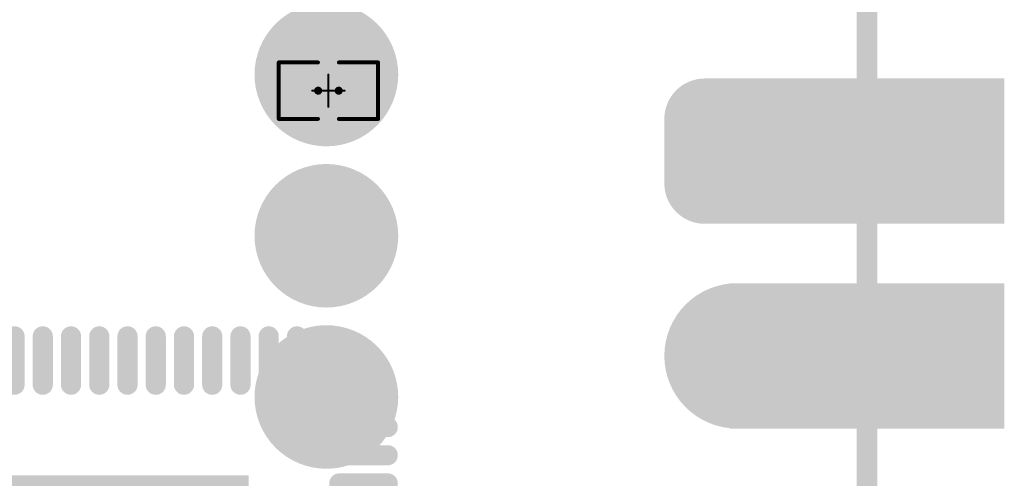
# Model space of a CAD drawing. Header units: millimetres. Extents: x 10.5 to 34.9, y 8.6 to 81.7.
# Tile 7 of 10: x 22.7 to 34.9, y 45.7 to 51.4. Entities that reach past the tile are written whole.
import ezdxf

# ---------------------------------------------------------------- set-up
doc = ezdxf.new("R2010")
doc.units = ezdxf.units.MM
doc.header["$MEASUREMENT"] = 0
for name, color, linetype in [('BottomLayer', 5, 'Continuous'), ('BottomOverlay', 54, 'Continuous'), ('BottomPaste', 16, 'Continuous'), ('BottomSolder', 6, 'Continuous'), ('KeepOutLayer', 6, 'Continuous'), ('Mechanical1', 6, 'Continuous'), ('Mechanical15', 56, 'Continuous'), ('MidLayer1', 16, 'Continuous'), ('MidLayer2', 76, 'Continuous'), ('MultiLayer', 9, 'Continuous'), ('TopLayer', 1, 'Continuous'), ('TopOverlay', 2, 'Continuous'), ('TopPaste', 8, 'Continuous'), ('TopSolder', 216, 'Continuous')]:
    doc.layers.add(name, color=color, linetype=linetype)

# ---------------------------------------------------------------- blocks, each defined once
blk = doc.blocks.new('P_________32')
at = {"layer": 'BottomLayer'}
for points, const_width in [([(0.32638, -0.23425, 1), (0.34213, -0.23425, 1)], 0.01575), ([(0.35787, -0.23425, 1), (0.37362, -0.23425, 1)], 0.01575), ([(0.32638, -0.26575, 1), (0.34213, -0.26575, 1)], 0.01575), ([(0.35787, -0.26575, 1), (0.37362, -0.26575, 1)], 0.01575), ([(0.33425, -0.35, 1), (0.36575, -0.35, 1)], 0.0315)]:
    blk.add_lwpolyline(points, format="xyb", close=True, dxfattribs=dict(at, const_width=const_width))
for points in [[(0.33425, -0.2185), (0.33425, -0.2815), (0.36575, -0.2185), (0.36575, -0.2815)], [(0.35039, -0.2815), (0.47638, -0.2815), (0.35039, -0.2185), (0.47638, -0.2185)], [(0.3185, -0.23425), (0.3185, -0.26575), (0.3815, -0.23425), (0.3815, -0.26575)], [(0.35039, -0.3815), (0.47638, -0.3815), (0.35039, -0.3185), (0.47638, -0.3185)]]:
    blk.add_solid(points, dxfattribs=at)
at = {"layer": 'BottomSolder'}
for points, const_width in [([(0.32438, -0.23425, 1), (0.34413, -0.23425, 1)], 0.01975), ([(0.35587, -0.23425, 1), (0.37562, -0.23425, 1)], 0.01975), ([(0.32438, -0.26575, 1), (0.34413, -0.26575, 1)], 0.01975), ([(0.35587, -0.26575, 1), (0.37562, -0.26575, 1)], 0.01975), ([(0.33225, -0.35, 1), (0.36775, -0.35, 1)], 0.0355)]:
    blk.add_lwpolyline(points, format="xyb", close=True, dxfattribs=dict(at, const_width=const_width))
for points in [[(0.33425, -0.2145), (0.33425, -0.2855), (0.36575, -0.2145), (0.36575, -0.2855)], [(0.34639, -0.2855), (0.48038, -0.2855), (0.34639, -0.2145), (0.48038, -0.2145)], [(0.3145, -0.23425), (0.3145, -0.26575), (0.3855, -0.23425), (0.3855, -0.26575)], [(0.34639, -0.3855), (0.48038, -0.3855), (0.34639, -0.3145), (0.48038, -0.3145)]]:
    blk.add_solid(points, dxfattribs=at)
at = {"layer": 'Mechanical1', "const_width": 0.01}
blk.add_lwpolyline([(0.41339, -0.96457), (0.41339, 0.96457)], dxfattribs=at)
at = {"layer": 'MidLayer1'}
for points, const_width in [([(0.32638, -0.23425, 1), (0.34213, -0.23425, 1)], 0.01575), ([(0.35787, -0.23425, 1), (0.37362, -0.23425, 1)], 0.01575), ([(0.32638, -0.26575, 1), (0.34213, -0.26575, 1)], 0.01575), ([(0.35787, -0.26575, 1), (0.37362, -0.26575, 1)], 0.01575), ([(0.33425, -0.35, 1), (0.36575, -0.35, 1)], 0.0315)]:
    blk.add_lwpolyline(points, format="xyb", close=True, dxfattribs=dict(at, const_width=const_width))
for points in [[(0.33425, -0.2185), (0.33425, -0.2815), (0.36575, -0.2185), (0.36575, -0.2815)], [(0.35039, -0.2815), (0.47638, -0.2815), (0.35039, -0.2185), (0.47638, -0.2185)], [(0.3185, -0.23425), (0.3185, -0.26575), (0.3815, -0.23425), (0.3815, -0.26575)], [(0.35039, -0.3815), (0.47638, -0.3815), (0.35039, -0.3185), (0.47638, -0.3185)]]:
    blk.add_solid(points, dxfattribs=at)
at = {"layer": 'MidLayer2'}
for points, const_width in [([(0.32638, -0.23425, 1), (0.34213, -0.23425, 1)], 0.01575), ([(0.35787, -0.23425, 1), (0.37362, -0.23425, 1)], 0.01575), ([(0.32638, -0.26575, 1), (0.34213, -0.26575, 1)], 0.01575), ([(0.35787, -0.26575, 1), (0.37362, -0.26575, 1)], 0.01575), ([(0.33425, -0.35, 1), (0.36575, -0.35, 1)], 0.0315)]:
    blk.add_lwpolyline(points, format="xyb", close=True, dxfattribs=dict(at, const_width=const_width))
for points in [[(0.33425, -0.2185), (0.33425, -0.2815), (0.36575, -0.2185), (0.36575, -0.2815)], [(0.35039, -0.2815), (0.47638, -0.2815), (0.35039, -0.2185), (0.47638, -0.2185)], [(0.3185, -0.23425), (0.3185, -0.26575), (0.3815, -0.23425), (0.3815, -0.26575)], [(0.35039, -0.3815), (0.47638, -0.3815), (0.35039, -0.3185), (0.47638, -0.3185)]]:
    blk.add_solid(points, dxfattribs=at)
at = {"layer": 'MultiLayer'}
for points, const_width in [([(0.32638, -0.23425, 1), (0.34213, -0.23425, 1)], 0.01575), ([(0.35787, -0.23425, 1), (0.37362, -0.23425, 1)], 0.01575), ([(0.32638, -0.26575, 1), (0.34213, -0.26575, 1)], 0.01575), ([(0.35787, -0.26575, 1), (0.37362, -0.26575, 1)], 0.01575), ([(0.33425, -0.35, 1), (0.36575, -0.35, 1)], 0.0315)]:
    blk.add_lwpolyline(points, format="xyb", close=True, dxfattribs=dict(at, const_width=const_width))
for points in [[(0.33425, -0.2185), (0.33425, -0.2815), (0.36575, -0.2185), (0.36575, -0.2815)], [(0.35039, -0.2815), (0.47638, -0.2815), (0.35039, -0.2185), (0.47638, -0.2185)], [(0.3185, -0.23425), (0.3185, -0.26575), (0.3815, -0.23425), (0.3815, -0.26575)], [(0.35039, -0.3815), (0.47638, -0.3815), (0.35039, -0.3185), (0.47638, -0.3185)]]:
    blk.add_solid(points, dxfattribs=at)
at = {"layer": 'TopLayer'}
for points, const_width in [([(0.32638, -0.23425, 1), (0.34213, -0.23425, 1)], 0.01575), ([(0.35787, -0.23425, 1), (0.37362, -0.23425, 1)], 0.01575), ([(0.32638, -0.26575, 1), (0.34213, -0.26575, 1)], 0.01575), ([(0.35787, -0.26575, 1), (0.37362, -0.26575, 1)], 0.01575), ([(0.33425, -0.35, 1), (0.36575, -0.35, 1)], 0.0315)]:
    blk.add_lwpolyline(points, format="xyb", close=True, dxfattribs=dict(at, const_width=const_width))
for points in [[(0.33425, -0.2185), (0.33425, -0.2815), (0.36575, -0.2185), (0.36575, -0.2815)], [(0.35039, -0.2815), (0.47638, -0.2815), (0.35039, -0.2185), (0.47638, -0.2185)], [(0.3185, -0.23425), (0.3185, -0.26575), (0.3815, -0.23425), (0.3815, -0.26575)], [(0.35039, -0.3815), (0.47638, -0.3815), (0.35039, -0.3185), (0.47638, -0.3185)]]:
    blk.add_solid(points, dxfattribs=at)
at = {"layer": 'TopSolder'}
for points, const_width in [([(0.32438, -0.23425, 1), (0.34413, -0.23425, 1)], 0.01975), ([(0.35587, -0.23425, 1), (0.37562, -0.23425, 1)], 0.01975), ([(0.32438, -0.26575, 1), (0.34413, -0.26575, 1)], 0.01975), ([(0.35587, -0.26575, 1), (0.37562, -0.26575, 1)], 0.01975), ([(0.33225, -0.35, 1), (0.36775, -0.35, 1)], 0.0355)]:
    blk.add_lwpolyline(points, format="xyb", close=True, dxfattribs=dict(at, const_width=const_width))
for points in [[(0.33425, -0.2145), (0.33425, -0.2855), (0.36575, -0.2145), (0.36575, -0.2855)], [(0.34639, -0.2855), (0.48038, -0.2855), (0.34639, -0.2145), (0.48038, -0.2145)], [(0.3145, -0.23425), (0.3145, -0.26575), (0.3855, -0.23425), (0.3855, -0.26575)], [(0.34639, -0.3855), (0.48038, -0.3855), (0.34639, -0.3145), (0.48038, -0.3145)]]:
    blk.add_solid(points, dxfattribs=at)
blk = doc.blocks.new('QFN88_9R00X9R00X0R90_T_40')
at = {"layer": 'TopLayer', "const_width": 0.00787}
for points in [[(-0.16535, -0.11713), (-0.18898, -0.11713)], [(-0.16535, -0.13091), (-0.18898, -0.13091)], [(-0.16535, -0.14468), (-0.18898, -0.14468)], [(-0.14469, -0.16535), (-0.14469, -0.18898)], [(-0.13091, -0.16535), (-0.13091, -0.18898)], [(-0.11713, -0.16535), (-0.11713, -0.18898)], [(-0.10335, -0.16535), (-0.10335, -0.18898)], [(-0.08957, -0.16535), (-0.08957, -0.18898)], [(-0.07579, -0.16535), (-0.07579, -0.18898)], [(-0.06201, -0.16535), (-0.06201, -0.18898)], [(-0.04823, -0.16535), (-0.04823, -0.18898)], [(-0.03445, -0.16535), (-0.03445, -0.18898)], [(-0.02067, -0.16535), (-0.02067, -0.18898)], [(-0.00689, -0.16535), (-0.00689, -0.18898)]]:
    blk.add_lwpolyline(points, dxfattribs=at)
at = {"layer": 'TopLayer', "const_width": 0.00394}
for points in [[(-0.19094, -0.11713, 1), (-0.18701, -0.11713, 1)], [(-0.16732, -0.11713, 1), (-0.16339, -0.11713, 1)], [(-0.19094, -0.13091, 1), (-0.18701, -0.13091, 1)], [(-0.16732, -0.13091, 1), (-0.16339, -0.13091, 1)], [(-0.19094, -0.14468, 1), (-0.18701, -0.14468, 1)], [(-0.16732, -0.14468, 1), (-0.16339, -0.14468, 1)], [(-0.14665, -0.16535, 1), (-0.14272, -0.16535, 1)], [(-0.13287, -0.16535, 1), (-0.12894, -0.16535, 1)], [(-0.11909, -0.16535, 1), (-0.11516, -0.16535, 1)], [(-0.10532, -0.16535, 1), (-0.10138, -0.16535, 1)], [(-0.09154, -0.16535, 1), (-0.0876, -0.16535, 1)], [(-0.07776, -0.16535, 1), (-0.07382, -0.16535, 1)], [(-0.06398, -0.16535, 1), (-0.06004, -0.16535, 1)], [(-0.0502, -0.16535, 1), (-0.04626, -0.16535, 1)], [(-0.03642, -0.16535, 1), (-0.03248, -0.16535, 1)], [(-0.02264, -0.16535, 1), (-0.0187, -0.16535, 1)], [(-0.00886, -0.16535, 1), (-0.00492, -0.16535, 1)], [(-0.14665, -0.18898, 1), (-0.14272, -0.18898, 1)], [(-0.13287, -0.18898, 1), (-0.12894, -0.18898, 1)], [(-0.11909, -0.18898, 1), (-0.11516, -0.18898, 1)], [(-0.10532, -0.18898, 1), (-0.10138, -0.18898, 1)], [(-0.09154, -0.18898, 1), (-0.0876, -0.18898, 1)], [(-0.07776, -0.18898, 1), (-0.07382, -0.18898, 1)], [(-0.06398, -0.18898, 1), (-0.06004, -0.18898, 1)], [(-0.0502, -0.18898, 1), (-0.04626, -0.18898, 1)], [(-0.03642, -0.18898, 1), (-0.03248, -0.18898, 1)], [(-0.02264, -0.18898, 1), (-0.0187, -0.18898, 1)], [(-0.00886, -0.18898, 1), (-0.00492, -0.18898, 1)]]:
    blk.add_lwpolyline(points, format="xyb", close=True, dxfattribs=at)
at = {"layer": 'TopLayer'}
blk.add_solid([(-0.12008, -0.12008), (0.12008, -0.12008), (-0.12008, 0.12008), (0.12008, 0.12008)], dxfattribs=at)
at = {"layer": 'TopOverlay', "const_width": 0.00787}
for points in [[(-0.17717, -0.1564), (-0.17717, -0.17717)], [(-0.1566, -0.17717), (-0.17717, -0.17717)]]:
    blk.add_lwpolyline(points, dxfattribs=at)
at = {"layer": 'TopOverlay', "const_width": 0.00394}
for points in [[(-0.17913, -0.1564, 1), (-0.1752, -0.1564, 1)], [(-0.17913, -0.17717, 1), (-0.1752, -0.17717, 1)], [(-0.17913, -0.17717, 1), (-0.1752, -0.17717, 1)], [(-0.15857, -0.17717, 1), (-0.15463, -0.17717, 1)]]:
    blk.add_lwpolyline(points, format="xyb", close=True, dxfattribs=at)
at = {"layer": 'TopPaste', "const_width": 0.00787}
for points in [[(-0.16535, -0.11713), (-0.18898, -0.11713)], [(-0.16535, -0.13091), (-0.18898, -0.13091)], [(-0.16535, -0.14468), (-0.18898, -0.14468)], [(-0.14469, -0.16535), (-0.14469, -0.18898)], [(-0.13091, -0.16535), (-0.13091, -0.18898)], [(-0.11713, -0.16535), (-0.11713, -0.18898)], [(-0.10335, -0.16535), (-0.10335, -0.18898)], [(-0.08957, -0.16535), (-0.08957, -0.18898)], [(-0.07579, -0.16535), (-0.07579, -0.18898)], [(-0.06201, -0.16535), (-0.06201, -0.18898)], [(-0.04823, -0.16535), (-0.04823, -0.18898)], [(-0.03445, -0.16535), (-0.03445, -0.18898)], [(-0.02067, -0.16535), (-0.02067, -0.18898)], [(-0.00689, -0.16535), (-0.00689, -0.18898)]]:
    blk.add_lwpolyline(points, dxfattribs=at)
at = {"layer": 'TopPaste', "const_width": 0.00394}
for points in [[(-0.19094, -0.11713, 1), (-0.18701, -0.11713, 1)], [(-0.16732, -0.11713, 1), (-0.16339, -0.11713, 1)], [(-0.19094, -0.13091, 1), (-0.18701, -0.13091, 1)], [(-0.16732, -0.13091, 1), (-0.16339, -0.13091, 1)], [(-0.19094, -0.14468, 1), (-0.18701, -0.14468, 1)], [(-0.16732, -0.14468, 1), (-0.16339, -0.14468, 1)], [(-0.14665, -0.16535, 1), (-0.14272, -0.16535, 1)], [(-0.13287, -0.16535, 1), (-0.12894, -0.16535, 1)], [(-0.11909, -0.16535, 1), (-0.11516, -0.16535, 1)], [(-0.10532, -0.16535, 1), (-0.10138, -0.16535, 1)], [(-0.09154, -0.16535, 1), (-0.0876, -0.16535, 1)], [(-0.07776, -0.16535, 1), (-0.07382, -0.16535, 1)], [(-0.06398, -0.16535, 1), (-0.06004, -0.16535, 1)], [(-0.0502, -0.16535, 1), (-0.04626, -0.16535, 1)], [(-0.03642, -0.16535, 1), (-0.03248, -0.16535, 1)], [(-0.02264, -0.16535, 1), (-0.0187, -0.16535, 1)], [(-0.00886, -0.16535, 1), (-0.00492, -0.16535, 1)], [(-0.14665, -0.18898, 1), (-0.14272, -0.18898, 1)], [(-0.13287, -0.18898, 1), (-0.12894, -0.18898, 1)], [(-0.11909, -0.18898, 1), (-0.11516, -0.18898, 1)], [(-0.10532, -0.18898, 1), (-0.10138, -0.18898, 1)], [(-0.09154, -0.18898, 1), (-0.0876, -0.18898, 1)], [(-0.07776, -0.18898, 1), (-0.07382, -0.18898, 1)], [(-0.06398, -0.18898, 1), (-0.06004, -0.18898, 1)], [(-0.0502, -0.18898, 1), (-0.04626, -0.18898, 1)], [(-0.03642, -0.18898, 1), (-0.03248, -0.18898, 1)], [(-0.02264, -0.18898, 1), (-0.0187, -0.18898, 1)], [(-0.00886, -0.18898, 1), (-0.00492, -0.18898, 1)]]:
    blk.add_lwpolyline(points, format="xyb", close=True, dxfattribs=at)
at = {"layer": 'TopPaste'}
blk.add_solid([(-0.12008, -0.12008), (0.12008, -0.12008), (-0.12008, 0.12008), (0.12008, 0.12008)], dxfattribs=at)
at = {"layer": 'TopSolder', "const_width": 0.00984}
for points in [[(-0.16535, -0.11713), (-0.18898, -0.11713)], [(-0.16535, -0.13091), (-0.18898, -0.13091)], [(-0.16535, -0.14468), (-0.18898, -0.14468)], [(-0.14469, -0.16535), (-0.14469, -0.18898)], [(-0.13091, -0.16535), (-0.13091, -0.18898)], [(-0.11713, -0.16535), (-0.11713, -0.18898)], [(-0.10335, -0.16535), (-0.10335, -0.18898)], [(-0.08957, -0.16535), (-0.08957, -0.18898)], [(-0.07579, -0.16535), (-0.07579, -0.18898)], [(-0.06201, -0.16535), (-0.06201, -0.18898)], [(-0.04823, -0.16535), (-0.04823, -0.18898)], [(-0.03445, -0.16535), (-0.03445, -0.18898)], [(-0.02067, -0.16535), (-0.02067, -0.18898)], [(-0.00689, -0.16535), (-0.00689, -0.18898)]]:
    blk.add_lwpolyline(points, dxfattribs=at)
at = {"layer": 'TopSolder', "const_width": 0.00492}
for points in [[(-0.19144, -0.11713, 1), (-0.18652, -0.11713, 1)], [(-0.16781, -0.11713, 1), (-0.16289, -0.11713, 1)], [(-0.19144, -0.13091, 1), (-0.18652, -0.13091, 1)], [(-0.16781, -0.13091, 1), (-0.16289, -0.13091, 1)], [(-0.19144, -0.14468, 1), (-0.18652, -0.14468, 1)], [(-0.16781, -0.14468, 1), (-0.16289, -0.14468, 1)], [(-0.14715, -0.16535, 1), (-0.14222, -0.16535, 1)], [(-0.13337, -0.16535, 1), (-0.12844, -0.16535, 1)], [(-0.11959, -0.16535, 1), (-0.11467, -0.16535, 1)], [(-0.10581, -0.16535, 1), (-0.10089, -0.16535, 1)], [(-0.09203, -0.16535, 1), (-0.08711, -0.16535, 1)], [(-0.07825, -0.16535, 1), (-0.07333, -0.16535, 1)], [(-0.06447, -0.16535, 1), (-0.05955, -0.16535, 1)], [(-0.05069, -0.16535, 1), (-0.04577, -0.16535, 1)], [(-0.03691, -0.16535, 1), (-0.03199, -0.16535, 1)], [(-0.02313, -0.16535, 1), (-0.01821, -0.16535, 1)], [(-0.00935, -0.16535, 1), (-0.00443, -0.16535, 1)], [(-0.14715, -0.18898, 1), (-0.14222, -0.18898, 1)], [(-0.13337, -0.18898, 1), (-0.12844, -0.18898, 1)], [(-0.11959, -0.18898, 1), (-0.11467, -0.18898, 1)], [(-0.10581, -0.18898, 1), (-0.10089, -0.18898, 1)], [(-0.09203, -0.18898, 1), (-0.08711, -0.18898, 1)], [(-0.07825, -0.18898, 1), (-0.07333, -0.18898, 1)], [(-0.06447, -0.18898, 1), (-0.05955, -0.18898, 1)], [(-0.05069, -0.18898, 1), (-0.04577, -0.18898, 1)], [(-0.03691, -0.18898, 1), (-0.03199, -0.18898, 1)], [(-0.02313, -0.18898, 1), (-0.01821, -0.18898, 1)], [(-0.00935, -0.18898, 1), (-0.00443, -0.18898, 1)]]:
    blk.add_lwpolyline(points, format="xyb", close=True, dxfattribs=at)
at = {"layer": 'TopSolder'}
blk.add_solid([(-0.12106, -0.12106), (0.12106, -0.12106), (-0.12106, 0.12106), (0.12106, 0.12106)], dxfattribs=at)
blk = doc.blocks.new('R0201_65')
at = {"layer": 'Mechanical15'}
for points, const_width in [([(0.005, 0, 1), (-0.005, 0, 1)], 0.00394), ([(-0.00025, 0.00787, 1), (0.00025, 0.00787, 1)], 0.0005), ([(-0.00812, 0, 1), (-0.00762, 0, 1)], 0.0005), ([(-0.00598, 0, 1), (-0.00402, 0, 1)], 0.00197), ([(0.00402, 0, 1), (0.00598, 0, 1)], 0.00197), ([(0.00762, 0, 1), (0.00812, 0, 1)], 0.0005), ([(-0.00025, -0.00787, 1), (0.00025, -0.00787, 1)], 0.0005)]:
    blk.add_lwpolyline(points, format="xyb", close=True, dxfattribs=dict(at, const_width=const_width))
at = {"layer": 'Mechanical15', "const_width": 0.001}
for points in [[(0, 0.00787), (0, -0.00787)], [(0.00787, 0), (-0.00787, 0)]]:
    blk.add_lwpolyline(points, dxfattribs=at)
at = {"layer": 'TopLayer'}
for points in [[(-0.01831, -0.00787), (-0.00413, -0.00787), (-0.01831, 0.00787), (-0.00413, 0.00787)], [(0.00413, -0.00787), (0.01831, -0.00787), (0.00413, 0.00787), (0.01831, 0.00787)]]:
    blk.add_solid(points, dxfattribs=at)
at = {"layer": 'TopOverlay', "const_width": 0.00197}
for points in [[(-0.02421, 0.01378), (-0.02421, -0.01378)], [(-0.00512, 0.01378), (-0.02421, 0.01378)], [(0.02421, 0.01378), (0.00512, 0.01378)], [(0.02421, 0.01378), (0.02421, -0.01378)], [(-0.00512, -0.01378), (-0.02421, -0.01378)], [(0.02421, -0.01378), (0.00512, -0.01378)]]:
    blk.add_lwpolyline(points, dxfattribs=at)
at = {"layer": 'TopOverlay', "const_width": 0.000984}
for points in [[(-0.0247, 0.01378, 1), (-0.02372, 0.01378, 1)], [(-0.0247, 0.01378, 1), (-0.02372, 0.01378, 1)], [(-0.00561, 0.01378, 1), (-0.00463, 0.01378, 1)], [(0.00463, 0.01378, 1), (0.00561, 0.01378, 1)], [(0.02372, 0.01378, 1), (0.0247, 0.01378, 1)], [(0.02372, 0.01378, 1), (0.0247, 0.01378, 1)], [(-0.0247, -0.01378, 1), (-0.02372, -0.01378, 1)], [(-0.0247, -0.01378, 1), (-0.02372, -0.01378, 1)], [(-0.00561, -0.01378, 1), (-0.00463, -0.01378, 1)], [(0.00463, -0.01378, 1), (0.00561, -0.01378, 1)], [(0.02372, -0.01378, 1), (0.0247, -0.01378, 1)], [(0.02372, -0.01378, 1), (0.0247, -0.01378, 1)]]:
    blk.add_lwpolyline(points, format="xyb", close=True, dxfattribs=at)
at = {"layer": 'TopPaste'}
for points in [[(-0.01831, -0.00787), (-0.00413, -0.00787), (-0.01831, 0.00787), (-0.00413, 0.00787)], [(0.00413, -0.00787), (0.01831, -0.00787), (0.00413, 0.00787), (0.01831, 0.00787)]]:
    blk.add_solid(points, dxfattribs=at)
at = {"layer": 'TopSolder'}
for points in [[(-0.02031, -0.00987), (-0.00213, -0.00987), (-0.02031, 0.00987), (-0.00213, 0.00987)], [(0.00213, -0.00987), (0.02031, -0.00987), (0.00213, 0.00987), (0.02031, 0.00987)]]:
    blk.add_solid(points, dxfattribs=at)
blk = doc.blocks.new('TEST_1_27MM_B_137')
at = {"layer": 'BottomLayer', "const_width": 0.0125}
for points in [[(-0.01875, 0.0125, 1), (-0.00625, 0.0125, 1)], [(0.00625, 0.0125, 1), (0.01875, 0.0125, 1)], [(-0.01875, -0.0125, 1), (-0.00625, -0.0125, 1)], [(0.00625, -0.0125, 1), (0.01875, -0.0125, 1)]]:
    blk.add_lwpolyline(points, format="xyb", close=True, dxfattribs=at)
at = {"layer": 'BottomLayer'}
for points in [[(-0.0125, 0.025), (-0.0125, -0.025), (0.0125, 0.025), (0.0125, -0.025)], [(-0.025, 0.0125), (-0.025, -0.0125), (0.025, 0.0125), (0.025, -0.0125)]]:
    blk.add_solid(points, dxfattribs=at)
at = {"layer": 'BottomPaste', "const_width": 0.0125}
for points in [[(-0.01875, 0.0125, 1), (-0.00625, 0.0125, 1)], [(0.00625, 0.0125, 1), (0.01875, 0.0125, 1)], [(-0.01875, -0.0125, 1), (-0.00625, -0.0125, 1)], [(0.00625, -0.0125, 1), (0.01875, -0.0125, 1)]]:
    blk.add_lwpolyline(points, format="xyb", close=True, dxfattribs=at)
at = {"layer": 'BottomPaste'}
for points in [[(-0.0125, 0.025), (-0.0125, -0.025), (0.0125, 0.025), (0.0125, -0.025)], [(-0.025, 0.0125), (-0.025, -0.0125), (0.025, 0.0125), (0.025, -0.0125)]]:
    blk.add_solid(points, dxfattribs=at)
at = {"layer": 'BottomSolder', "const_width": 0.0145}
for points in [[(-0.01975, 0.0125, 1), (-0.00525, 0.0125, 1)], [(0.00525, 0.0125, 1), (0.01975, 0.0125, 1)], [(-0.01975, -0.0125, 1), (-0.00525, -0.0125, 1)], [(0.00525, -0.0125, 1), (0.01975, -0.0125, 1)]]:
    blk.add_lwpolyline(points, format="xyb", close=True, dxfattribs=at)
at = {"layer": 'BottomSolder'}
for points in [[(-0.0125, 0.027), (-0.0125, -0.027), (0.0125, 0.027), (0.0125, -0.027)], [(-0.027, 0.0125), (-0.027, -0.0125), (0.027, 0.0125), (0.027, -0.0125)]]:
    blk.add_solid(points, dxfattribs=at)
blk = doc.blocks.new('TEST_1_27MM_B_138')
at = {"layer": 'BottomLayer', "const_width": 0.0125}
for points in [[(-0.0404, 0.01447, 1), (-0.0279, 0.01447, 1)], [(-0.0154, 0.01447, 1), (-0.0029, 0.01447, 1)], [(-0.0404, -0.01053, 1), (-0.0279, -0.01053, 1)], [(-0.0154, -0.01053, 1), (-0.0029, -0.01053, 1)]]:
    blk.add_lwpolyline(points, format="xyb", close=True, dxfattribs=at)
at = {"layer": 'BottomLayer'}
for points in [[(-0.03415, 0.02697), (-0.03415, -0.02303), (-0.00915, 0.02697), (-0.00915, -0.02303)], [(-0.04665, 0.01447), (-0.04665, -0.01053), (0.00335, 0.01447), (0.00335, -0.01053)]]:
    blk.add_solid(points, dxfattribs=at)
at = {"layer": 'BottomPaste', "const_width": 0.0125}
for points in [[(-0.0404, 0.01447, 1), (-0.0279, 0.01447, 1)], [(-0.0154, 0.01447, 1), (-0.0029, 0.01447, 1)], [(-0.0404, -0.01053, 1), (-0.0279, -0.01053, 1)], [(-0.0154, -0.01053, 1), (-0.0029, -0.01053, 1)]]:
    blk.add_lwpolyline(points, format="xyb", close=True, dxfattribs=at)
at = {"layer": 'BottomPaste'}
for points in [[(-0.03415, 0.02697), (-0.03415, -0.02303), (-0.00915, 0.02697), (-0.00915, -0.02303)], [(-0.04665, 0.01447), (-0.04665, -0.01053), (0.00335, 0.01447), (0.00335, -0.01053)]]:
    blk.add_solid(points, dxfattribs=at)
at = {"layer": 'BottomSolder', "const_width": 0.0145}
for points in [[(-0.0414, 0.01447, 1), (-0.0269, 0.01447, 1)], [(-0.0164, 0.01447, 1), (-0.0019, 0.01447, 1)], [(-0.0414, -0.01053, 1), (-0.0269, -0.01053, 1)], [(-0.0164, -0.01053, 1), (-0.0019, -0.01053, 1)]]:
    blk.add_lwpolyline(points, format="xyb", close=True, dxfattribs=at)
at = {"layer": 'BottomSolder'}
for points in [[(-0.03415, 0.02897), (-0.03415, -0.02503), (-0.00915, 0.02897), (-0.00915, -0.02503)], [(-0.04865, 0.01447), (-0.04865, -0.01053), (0.00535, 0.01447), (0.00535, -0.01053)]]:
    blk.add_solid(points, dxfattribs=at)
blk = doc.blocks.new('TEST_1_27MM_B_140')
at = {"layer": 'BottomLayer', "const_width": 0.0125}
for points in [[(-0.02662, 0.00659, 1), (-0.01412, 0.00659, 1)], [(-0.00162, 0.00659, 1), (0.01088, 0.00659, 1)], [(-0.02662, -0.01841, 1), (-0.01412, -0.01841, 1)], [(-0.00162, -0.01841, 1), (0.01088, -0.01841, 1)]]:
    blk.add_lwpolyline(points, format="xyb", close=True, dxfattribs=at)
at = {"layer": 'BottomLayer'}
for points in [[(-0.02037, 0.01909), (-0.02037, -0.03091), (0.00463, 0.01909), (0.00463, -0.03091)], [(-0.03287, 0.00659), (-0.03287, -0.01841), (0.01713, 0.00659), (0.01713, -0.01841)]]:
    blk.add_solid(points, dxfattribs=at)
at = {"layer": 'BottomPaste', "const_width": 0.0125}
for points in [[(-0.02662, 0.00659, 1), (-0.01412, 0.00659, 1)], [(-0.00162, 0.00659, 1), (0.01088, 0.00659, 1)], [(-0.02662, -0.01841, 1), (-0.01412, -0.01841, 1)], [(-0.00162, -0.01841, 1), (0.01088, -0.01841, 1)]]:
    blk.add_lwpolyline(points, format="xyb", close=True, dxfattribs=at)
at = {"layer": 'BottomPaste'}
for points in [[(-0.02037, 0.01909), (-0.02037, -0.03091), (0.00463, 0.01909), (0.00463, -0.03091)], [(-0.03287, 0.00659), (-0.03287, -0.01841), (0.01713, 0.00659), (0.01713, -0.01841)]]:
    blk.add_solid(points, dxfattribs=at)
at = {"layer": 'BottomSolder', "const_width": 0.0145}
for points in [[(-0.02762, 0.00659, 1), (-0.01312, 0.00659, 1)], [(-0.00262, 0.00659, 1), (0.01188, 0.00659, 1)], [(-0.02762, -0.01841, 1), (-0.01312, -0.01841, 1)], [(-0.00262, -0.01841, 1), (0.01188, -0.01841, 1)]]:
    blk.add_lwpolyline(points, format="xyb", close=True, dxfattribs=at)
at = {"layer": 'BottomSolder'}
for points in [[(-0.02037, 0.02109), (-0.02037, -0.03291), (0.00463, 0.02109), (0.00463, -0.03291)], [(-0.03487, 0.00659), (-0.03487, -0.01841), (0.01913, 0.00659), (0.01913, -0.01841)]]:
    blk.add_solid(points, dxfattribs=at)

msp = doc.modelspace()

# ---------------------------------------------------------------- linework, layer by layer
at = {"layer": 'BottomOverlay'}
for points, const_width in [([(27.224, 50.69, 1), (25.697, 50.69, 1)], 0.254), ([(25.634, 50.69, 1), (25.761, 50.69, 1)], 0.127), ([(27.16, 50.69, 1), (27.287, 50.69, 1)], 0.127), ([(27.224, 48.69, 1), (25.697, 48.69, 1)], 0.254), ([(25.634, 48.69, 1), (25.761, 48.69, 1)], 0.127), ([(27.16, 48.69, 1), (27.287, 48.69, 1)], 0.127), ([(27.224, 46.69, 1), (25.697, 46.69, 1)], 0.254), ([(25.634, 46.69, 1), (25.761, 46.69, 1)], 0.127), ([(27.16, 46.69, 1), (27.287, 46.69, 1)], 0.127)]:
    msp.add_lwpolyline(points, format="xyb", close=True, dxfattribs=dict(at, const_width=const_width))
at = {"layer": 'KeepOutLayer', "const_width": 0.254}
msp.add_lwpolyline([(33.161, 31.59), (33.161, 80.59)], dxfattribs=at)

# ---------------------------------------------------------------- block references
at = {"xscale": 25.4, "yscale": 25.4, "zscale": 25.4}
msp.add_blockref('P_________32', (22.66, 56.09), dxfattribs=at)
for name, p, rotation in [('TEST_1_27MM_B_138', (26.506, 51.228), 90), ('R0201_65', (26.486, 50.49), 180), ('TEST_1_27MM_B_137', (26.461, 48.69), 90), ('QFN88_9R00X9R00X0R90_T_40', (22.421, 42.642), 180), ('TEST_1_27MM_B_140', (26.32, 46.877), 90)]:
    msp.add_blockref(name, p, dxfattribs=dict(at, rotation=rotation))

doc.saveas('drawing.dxf')
